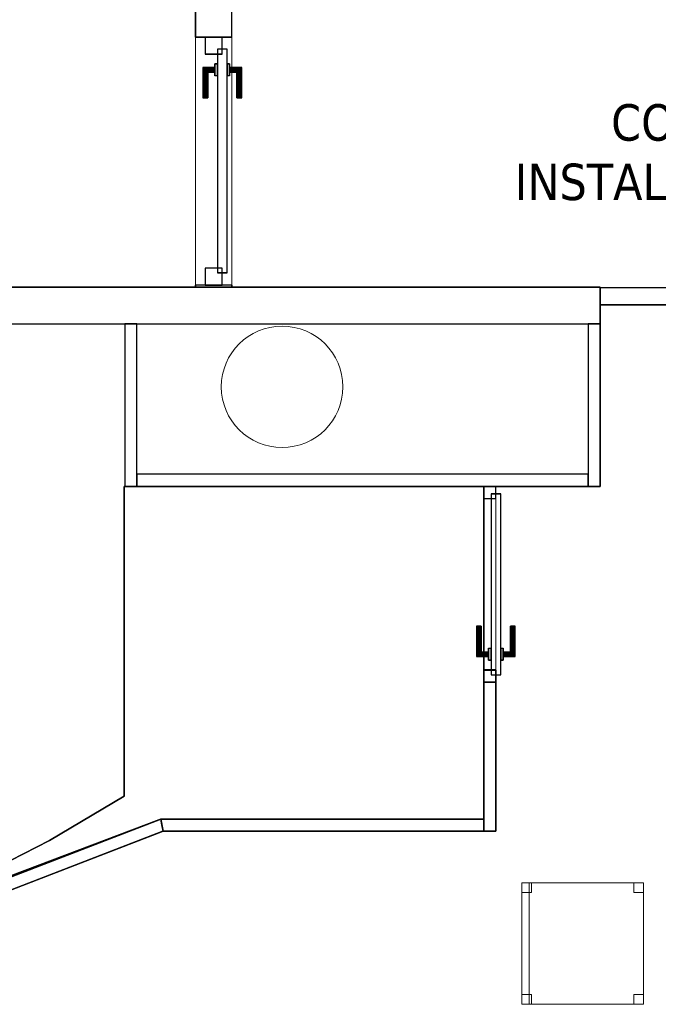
# Model space of a CAD drawing. Header units: metres. Extents: x 397.7 to 427.5, y 12.7 to 28.4.
# Tile 131 of 139: x 415.1 to 417.7, y 21.4 to 25.4. Entities that reach past the tile are written whole.
import ezdxf

# ---------------------------------------------------------------- set-up
doc = ezdxf.new("R2010")
doc.units = ezdxf.units.M
doc.layers.add('01_CARPINTERIA', color=5, linetype='Continuous', lineweight=25, true_color=0x0000ff)
doc.layers.add('01_SUELOS', color=7, linetype='Continuous', lineweight=25, true_color=0x007f00)
for name, color, linetype, lineweight in [('02_MOBILIARIO', 7, 'Continuous', 18), ('A-COLS-____-MCUT', 7, 'Continuous', 18), ('A-COLS-____-OTLN', 7, 'Continuous', 18), ('A-DETL-____-MBND', 7, 'Continuous', 18), ('A-GENM-____-OTLN', 7, 'Continuous', 18), ('A-WALL-____-MCUT', 7, 'Continuous', 25), ('A-WALL-____-OTLN', 7, 'Continuous', 25), ('G-____-____-TEXT', 7, 'Continuous', 30)]:
    doc.layers.add(name, color=color, linetype=linetype, lineweight=lineweight)
doc.styles.add('Tahoma_4', font='tahoma.ttf', dxfattribs={"height": 0.15})

# ---------------------------------------------------------------- blocks, each defined once
blk = doc.blocks.new('Family - Mampara P2-152702-05_CLI_AIGUA_P2')
at = {"layer": 'A-WALL-____-MCUT', "color": 253, "true_color": 0xaaaaaa}
for p, q in [((1.1442, 0.07), (0, 0.07)), ((0, 0.07), (0, 0)), ((1.1442, 0), (1.1442, 0.07)), ((2.7444, 0.07), (2.7444, 0)), ((3.89, 0.07), (2.7444, 0.07)), ((3.89, 0), (3.89, 0.07)), ((0, 0), (1.1442, 0)), ((2.7444, 0), (3.89, 0))]:
    blk.add_line(p, q, dxfattribs=at)
at = {"layer": 'A-WALL-____-OTLN', "color": 253, "true_color": 0xaaaaaa}
for p, q in [((1.1442, 0.07), (0, 0.07)), ((0, 0.07), (0, 0)), ((1.1442, 0), (1.1442, 0.07)), ((2.7444, 0.07), (2.7444, 0)), ((2.7444, 0.07), (3.89, 0.07)), ((3.89, 0.07), (3.89, 0)), ((0, 0), (1.1442, 0)), ((2.7444, 0), (3.89, 0))]:
    blk.add_line(p, q, dxfattribs=at)
at = {"layer": 'A-WALL-____-OTLN', "color": 253, "lineweight": 18, "true_color": 0xaaaaaa}
blk.add_line((0, 0), (3.89, 0), dxfattribs=at)
blk = doc.blocks.new('Family - Evans P2-152708-05_CLI_AIGUA_P2')
at = {"layer": 'A-WALL-____-MCUT', "color": 253, "true_color": 0xaaaaaa}
for p, q in [((5.34, 0.15), (0, 0.15)), ((0, 0.15), (0, 0)), ((0, 0), (5.34, 0))]:
    blk.add_line(p, q, dxfattribs=at)
at = {"layer": 'A-WALL-____-OTLN', "color": 253, "true_color": 0xaaaaaa}
for p, q in [((6.616, 0.15), (0, 0.15)), ((0, 0.15), (0, 0)), ((0, 0), (6.616, 0))]:
    blk.add_line(p, q, dxfattribs=at)
at = {"layer": 'A-WALL-____-OTLN', "color": 253, "lineweight": 18, "true_color": 0xaaaaaa}
blk.add_line((0, 0), (6.616, 0), dxfattribs=at)
blk = doc.blocks.new('Family - Evans P2-152739-05_CLI_AIGUA_P2')
at = {"layer": 'A-WALL-____-MCUT', "color": 253, "true_color": 0xaaaaaa}
for p, q in [((1.8574, 0.05), (0, 0.05)), ((0, 0.05), (0, 0)), ((1.8574, 0), (1.8574, 0.05)), ((0, 0), (1.8574, 0))]:
    blk.add_line(p, q, dxfattribs=at)
at = {"layer": 'A-WALL-____-OTLN', "color": 253, "true_color": 0xaaaaaa}
for p, q in [((1.8574, 0.05), (0, 0.05)), ((0, 0.05), (0, 0)), ((1.8574, 0), (1.8574, 0.05)), ((0, 0), (1.8574, 0))]:
    blk.add_line(p, q, dxfattribs=at)
at = {"layer": 'A-WALL-____-OTLN', "color": 253, "lineweight": 18, "true_color": 0xaaaaaa}
blk.add_line((0, 0), (1.8574, 0), dxfattribs=at)
blk = doc.blocks.new('Family - Evans P2-152745-05_CLI_AIGUA_P2')
at = {"layer": 'A-WALL-____-MCUT', "color": 253, "true_color": 0xaaaaaa}
for p, q in [((0.67, 0.05), (0, 0.05)), ((0, 0.05), (0, 0)), ((0.67, 0), (0.67, 0.05)), ((0, 0), (0.67, 0))]:
    blk.add_line(p, q, dxfattribs=at)
at = {"layer": 'A-WALL-____-OTLN', "color": 253, "true_color": 0xaaaaaa}
for p, q in [((0.67, 0.05), (0, 0.05)), ((0, 0.05), (0, 0)), ((0.67, 0), (0.67, 0.05)), ((0, 0), (0.67, 0))]:
    blk.add_line(p, q, dxfattribs=at)
at = {"layer": 'A-WALL-____-OTLN', "color": 253, "lineweight": 18, "true_color": 0xaaaaaa}
blk.add_line((0, 0), (0.67, 0), dxfattribs=at)
blk = doc.blocks.new('Family - LONDR55-XX_ZZ-ARQ-CAA-M3D-Londres55-152793-05_CLI_AIGUA_P2')
at = {"layer": '01_SUELOS', "color": 9, "true_color": 0xaad4aa}
for p, q in [((12.5338, 11.1888), (19.1498, 11.1888)), ((19.1498, 11.1888), (12.5338, 11.1888)), ((19.1498, 11.1888), (19.1498, 10.3688)), ((19.1498, 10.3688), (19.1498, 11.1888)), ((18.6698, 10.3688), (18.6698, 9.6127)), ((18.6698, 9.6127), (18.6698, 10.3688)), ((19.1498, 10.3688), (18.6698, 10.3688)), ((18.6698, 10.3688), (19.1498, 10.3688)), ((18.6698, 9.6127), (18.7198, 9.6127)), ((18.7198, 9.6127), (18.6698, 9.6127)), ((18.7198, 9.6127), (18.7198, 8.9488)), ((18.7198, 8.9488), (18.7198, 9.6127)), ((17.3498, 8.9488), (15.8749, 8.3785)), ((15.8749, 8.3785), (17.3498, 8.9488)), ((18.7198, 8.9488), (17.3498, 8.9488)), ((17.3498, 8.9488), (18.7198, 8.9488))]:
    blk.add_line(p, q, dxfattribs=at)
blk = doc.blocks.new('Family - LONDR55-XX_ZZ-ARQ-CAA-M3D-Londres55-152823-05_CLI_AIGUA_P2')
at = {"layer": '01_CARPINTERIA', "color": 161, "true_color": 0xaaaaff}
for p, q in [((0.1263, 0.1487), (0.125, 0.15)), ((0.125, 0.15), (0.125, 0.1)), ((0.125, 0.15), (0.1263, 0.1487)), ((0.25, 0.15), (0.125, 0.15)), ((0.13, 0.145), (0.1263, 0.1487)), ((0.1263, 0.1487), (0.1263, 0.1)), ((0.1263, 0.1487), (0.1263, 0.1)), ((0.1263, 0.1487), (0.13, 0.145)), ((0.25, 0.1487), (0.1263, 0.1487)), ((0.25, 0.1487), (0.1263, 0.1487)), ((0.135, 0.14), (0.13, 0.145)), ((0.13, 0.145), (0.13, 0.1)), ((0.13, 0.145), (0.13, 0.1)), ((0.13, 0.145), (0.135, 0.14)), ((0.25, 0.145), (0.13, 0.145)), ((0.25, 0.145), (0.13, 0.145)), ((0.135, 0.1), (0.135, 0.14)), ((0.135, 0.14), (0.135, 0.1)), ((0.135, 0.14), (0.14, 0.135)), ((0.14, 0.135), (0.135, 0.14)), ((0.135, 0.14), (0.25, 0.14)), ((0.25, 0.14), (0.135, 0.14)), ((0.14, 0.135), (0.14, 0.1)), ((0.14, 0.135), (0.1437, 0.1313)), ((0.1437, 0.1313), (0.14, 0.135)), ((0.14, 0.135), (0.14, 0.1)), ((0.25, 0.135), (0.14, 0.135)), ((0.25, 0.135), (0.14, 0.135)), ((0.1437, 0.1313), (0.1437, 0.1)), ((0.1437, 0.1313), (0.145, 0.13)), ((0.145, 0.13), (0.1437, 0.1313)), ((0.1437, 0.1313), (0.1437, 0.1)), ((0.25, 0.1313), (0.1437, 0.1313)), ((0.25, 0.1313), (0.1437, 0.1313)), ((0.145, 0.13), (0.145, 0.1)), ((0.25, 0.13), (0.145, 0.13)), ((0.25, 0.1487), (0.25, 0.15)), ((0.25, 0.15), (0.25, 0.1487)), ((0.25, 0.145), (0.25, 0.1487)), ((0.25, 0.1487), (0.25, 0.145)), ((0.25, 0.145), (0.25, 0.14)), ((0.25, 0.14), (0.25, 0.145)), ((0.25, 0.14), (0.25, 0.135)), ((0.25, 0.135), (0.25, 0.14)), ((0.25, 0.135), (0.25, 0.1313)), ((0.25, 0.1313), (0.25, 0.135)), ((0.25, 0.1313), (0.25, 0.13)), ((0.25, 0.13), (0.25, 0.1313)), ((0.9709, 0.09), (0.05, 0.09)), ((0.05, 0.09), (0.05, 0.05)), ((0.9709, 0.09), (0.05, 0.09)), ((0.05, 0.09), (0.05, 0.05)), ((0.16, 0.1), (0.11, 0.1)), ((0.11, 0.1), (0.16, 0.1)), ((0.11, 0.1), (0.11, 0.09)), ((0.11, 0.09), (0.11, 0.1)), ((0.16, 0.09), (0.11, 0.09)), ((0.11, 0.09), (0.16, 0.09)), ((0.1263, 0.1), (0.125, 0.1)), ((0.125, 0.1), (0.1263, 0.1)), ((0.13, 0.1), (0.1263, 0.1)), ((0.1263, 0.1), (0.13, 0.1)), ((0.135, 0.1), (0.13, 0.1)), ((0.13, 0.1), (0.135, 0.1)), ((0.14, 0.1), (0.135, 0.1)), ((0.135, 0.1), (0.14, 0.1)), ((0.14, 0.1), (0.1437, 0.1)), ((0.1437, 0.1), (0.14, 0.1)), ((0.1437, 0.1), (0.145, 0.1)), ((0.145, 0.1), (0.1437, 0.1)), ((0.16, 0.1), (0.16, 0.09)), ((0.16, 0.1), (0.16, 0.09)), ((0.9709, 0.05), (0.9709, 0.09)), ((0.9709, 0.09), (0.9709, 0.05)), ((0.07, 0.07), (0, 0.07)), ((0, 0.07), (0, 0)), ((0.07, 0.07), (0, 0.07)), ((0, 0.07), (0, 0)), ((0.05, 0.05), (0.9709, 0.05)), ((0.05, 0.05), (0.9709, 0.05)), ((0.07, 0), (0.07, 0.07)), ((0.07, 0.07), (0.07, 0)), ((0.11, 0.05), (0.16, 0.05)), ((0.16, 0.05), (0.11, 0.05)), ((0.11, 0.05), (0.11, 0.04)), ((0.11, 0.04), (0.11, 0.05)), ((0.16, 0.05), (0.16, 0.04)), ((0.16, 0.05), (0.16, 0.04)), ((1.0209, 0.07), (0.9509, 0.07)), ((0.9509, 0.07), (0.9509, 0)), ((1.0209, 0.07), (0.9509, 0.07)), ((0.9509, 0.07), (0.9509, 0)), ((1.0209, 0), (1.0209, 0.07)), ((1.0209, 0.07), (1.0209, 0)), ((0, 0), (0.07, 0)), ((0, 0), (0.07, 0)), ((0.11, 0.04), (0.16, 0.04)), ((0.16, 0.04), (0.11, 0.04)), ((0.1263, 0.04), (0.125, 0.04)), ((0.125, 0.04), (0.1263, 0.04)), ((0.125, 0.04), (0.125, -0.01)), ((0.13, 0.04), (0.1263, 0.04)), ((0.1263, 0.04), (0.13, 0.04)), ((0.1263, 0.04), (0.1263, -0.0087)), ((0.1263, 0.04), (0.1263, -0.0087)), ((0.13, 0.04), (0.135, 0.04)), ((0.135, 0.04), (0.13, 0.04)), ((0.13, 0.04), (0.13, -0.005)), ((0.13, 0.04), (0.13, -0.005)), ((0.135, 0), (0.13, -0.005)), ((0.135, 0.04), (0.14, 0.04)), ((0.14, 0.04), (0.135, 0.04)), ((0.135, 0), (0.135, 0.04)), ((0.135, 0.04), (0.135, 0)), ((0.14, 0.005), (0.135, 0)), ((0.135, 0), (0.14, 0.005)), ((0.25, 0), (0.135, 0)), ((0.135, 0), (0.25, 0)), ((0.14, 0.04), (0.1437, 0.04)), ((0.1437, 0.04), (0.14, 0.04)), ((0.14, 0.04), (0.14, 0.005)), ((0.14, 0.04), (0.14, 0.005)), ((0.1437, 0.0087), (0.14, 0.005)), ((0.14, 0.005), (0.1437, 0.0087)), ((0.14, 0.005), (0.25, 0.005)), ((0.14, 0.005), (0.25, 0.005)), ((0.1437, 0.04), (0.145, 0.04)), ((0.145, 0.04), (0.1437, 0.04)), ((0.1437, 0.04), (0.1437, 0.0087)), ((0.1437, 0.04), (0.1437, 0.0087)), ((0.145, 0.01), (0.1437, 0.0087)), ((0.1437, 0.0087), (0.145, 0.01)), ((0.1437, 0.0087), (0.25, 0.0087)), ((0.1437, 0.0087), (0.25, 0.0087)), ((0.145, 0.04), (0.145, 0.01)), ((0.145, 0.01), (0.25, 0.01)), ((0.25, 0.0087), (0.25, 0.01)), ((0.25, 0.01), (0.25, 0.0087)), ((0.25, 0.005), (0.25, 0.0087)), ((0.25, 0.0087), (0.25, 0.005)), ((0.25, 0.005), (0.25, 0)), ((0.25, 0), (0.25, 0.005)), ((0.25, 0), (0.25, -0.005)), ((0.25, -0.005), (0.25, 0)), ((0.9509, 0), (1.0209, 0)), ((0.9509, 0), (1.0209, 0)), ((0.125, -0.01), (0.1263, -0.0087)), ((0.1263, -0.0087), (0.125, -0.01)), ((0.125, -0.01), (0.25, -0.01)), ((0.1263, -0.0087), (0.13, -0.005)), ((0.13, -0.005), (0.1263, -0.0087)), ((0.1263, -0.0087), (0.25, -0.0087)), ((0.1263, -0.0087), (0.25, -0.0087)), ((0.13, -0.005), (0.135, 0)), ((0.13, -0.005), (0.25, -0.005)), ((0.13, -0.005), (0.25, -0.005)), ((0.25, -0.005), (0.25, -0.0087)), ((0.25, -0.0087), (0.25, -0.005)), ((0.25, -0.0087), (0.25, -0.01)), ((0.25, -0.01), (0.25, -0.0087))]:
    blk.add_line(p, q, dxfattribs=at)
blk = doc.blocks.new('Family - Porta P2-152824-05_CLI_AIGUA_P2')
blk.add_blockref('Family - LONDR55-XX_ZZ-ARQ-CAA-M3D-Londres55-152823-05_CLI_AIGUA_P2', (0, 0))
blk = doc.blocks.new('Family - Mampara P2-152860-05_CLI_AIGUA_P2')
at = {"layer": 'A-WALL-____-MCUT', "color": 253, "true_color": 0xaaaaaa}
for p, q in [((1.3208, 0.05), (-0.01, 0.05)), ((-0.01, 0.05), (-0.01, 0.0497)), ((-0.01, 0.0497), (-0.0094, 0.05)), ((-0.0094, 0.05), (0, 0)), ((1.3208, 0), (1.3208, 0.05)), ((0, 0), (1.3208, 0))]:
    blk.add_line(p, q, dxfattribs=at)
at = {"layer": 'A-WALL-____-OTLN', "color": 253, "true_color": 0xaaaaaa}
for p, q in [((-0.01, 0.0497), (-0.0094, 0.05)), ((-0.01, 0.05), (-0.01, 0.0497)), ((1.3208, 0.05), (-0.01, 0.05)), ((-0.0094, 0.05), (0, 0)), ((1.3208, 0), (1.3208, 0.05)), ((0, 0), (1.3208, 0))]:
    blk.add_line(p, q, dxfattribs=at)
at = {"layer": 'A-WALL-____-OTLN', "color": 253, "lineweight": 18, "true_color": 0xaaaaaa}
blk.add_line((-0.0007, 0), (1.3208, 0), dxfattribs=at)
blk = doc.blocks.new('Family - Paviment P2-152895-05_CLI_AIGUA_P2')
at = {"layer": '01_SUELOS', "color": 9, "true_color": 0xaad4aa}
for p, q in [((5.74, 2.6887), (5.74, 1.4131)), ((5.74, 1.4131), (5.74, 2.6887)), ((7.22, 2.6887), (5.74, 2.6887)), ((5.74, 2.6887), (7.22, 2.6887)), ((7.22, 1.3187), (7.22, 2.6887)), ((7.22, 2.6887), (7.22, 1.3187)), ((5.74, 1.4131), (5.4332, 1.2298)), ((5.4332, 1.2298), (5.74, 1.4131)), ((5.1432, 1.0353), (5.8821, 1.3154)), ((5.8821, 1.3154), (5.1432, 1.0353)), ((5.8821, 1.3154), (5.89, 1.3184)), ((5.89, 1.3184), (5.8821, 1.3154)), ((5.89, 1.3187), (7.22, 1.3187)), ((7.22, 1.3187), (5.89, 1.3187)), ((5.89, 1.3184), (5.89, 1.3187)), ((5.89, 1.3187), (5.89, 1.3184)), ((5.4332, 1.2298), (5.1147, 1.068)), ((5.1147, 1.068), (5.4332, 1.2298))]:
    blk.add_line(p, q, dxfattribs=at)
blk = doc.blocks.new('Family - Cadira d_Oficina_P2-152944-05_CLI_AIGUA_P2')
at = {"layer": 'A-DETL-____-MBND', "color": 253, "true_color": 0xaaaaaa}
for p, q in [((0, 0.5), (0.03, 0.5)), ((0, 0), (0, 0.5)), ((0.03, 0.5), (0, 0.5)), ((0, 0.5), (0, 0)), ((0, 0), (0, 0.5)), ((0, 0.5), (0.5, 0.5)), ((0, 0.5), (0, 0)), ((0.5, 0.5), (0, 0.5)), ((0, 0.5), (0.04, 0.5)), ((0, 0.46), (0, 0.5)), ((0.04, 0.5), (0, 0.5)), ((0, 0.5), (0, 0.46)), ((0.03, 0.5), (0.03, 0)), ((0.03, 0), (0.03, 0.5)), ((0.04, 0.5), (0.04, 0.46)), ((0.04, 0.46), (0.04, 0.5)), ((0.46, 0.5), (0.5, 0.5)), ((0.46, 0.46), (0.46, 0.5)), ((0.5, 0.5), (0.46, 0.5)), ((0.46, 0.5), (0.46, 0.46)), ((0.5, 0.5), (0.5, 0)), ((0.5, 0), (0.5, 0.5)), ((0.5, 0.5), (0.5, 0.46)), ((0.5, 0.46), (0.5, 0.5)), ((0.04, 0.46), (0, 0.46)), ((0, 0.46), (0.04, 0.46)), ((0.5, 0.46), (0.46, 0.46)), ((0.46, 0.46), (0.5, 0.46)), ((0, 0.04), (0.04, 0.04)), ((0, 0), (0, 0.04)), ((0.04, 0.04), (0, 0.04)), ((0, 0.04), (0, 0)), ((0.03, 0), (0, 0)), ((0, 0), (0.03, 0)), ((0.04, 0), (0, 0)), ((0, 0), (0.04, 0)), ((0.5, 0), (0, 0)), ((0, 0), (0.5, 0)), ((0.04, 0.04), (0.04, 0)), ((0.04, 0), (0.04, 0.04)), ((0.46, 0.04), (0.5, 0.04)), ((0.46, 0), (0.46, 0.04)), ((0.5, 0.04), (0.46, 0.04)), ((0.46, 0.04), (0.46, 0)), ((0.46, 0), (0.5, 0)), ((0.5, 0.04), (0.5, 0)), ((0.5, 0), (0.5, 0.04)), ((0.5, 0), (0.46, 0))]:
    blk.add_line(p, q, dxfattribs=at)
blk = doc.blocks.new('Family - Pilar P2-152983-05_CLI_AIGUA_P2')
at = {"layer": 'A-COLS-____-MCUT', "color": 253, "true_color": 0xaaaaaa}
for start, end in [(360, 180), (180, 360)]:
    blk.add_arc((0.25, 0.25), 0.25, start, end, dxfattribs=at)
at = {"layer": 'A-COLS-____-OTLN', "color": 253, "true_color": 0xaaaaaa}
for start, end in [(360, 180), (180, 360)]:
    blk.add_arc((0.25, 0.25), 0.25, start, end, dxfattribs=at)
blk = doc.blocks.new('Family - Evans P2-153099-05_CLI_AIGUA_P2')
at = {"layer": 'A-WALL-____-MCUT', "color": 253, "true_color": 0xaaaaaa}
for p, q in [((0.67, 0.05), (0, 0.05)), ((0, 0.05), (0, 0)), ((0.67, 0), (0.67, 0.05)), ((0, 0), (0.67, 0))]:
    blk.add_line(p, q, dxfattribs=at)
at = {"layer": 'A-WALL-____-OTLN', "color": 253, "true_color": 0xaaaaaa}
for p, q in [((0.67, 0.05), (0, 0.05)), ((0, 0.05), (0, 0)), ((0.67, 0), (0.67, 0.05)), ((0, 0), (0.67, 0))]:
    blk.add_line(p, q, dxfattribs=at)
at = {"layer": 'A-WALL-____-OTLN', "color": 253, "lineweight": 18, "true_color": 0xaaaaaa}
blk.add_line((0, 0), (0.7408, 0), dxfattribs=at)
blk = doc.blocks.new('Family - Evans P2-153129-05_CLI_AIGUA_P2')
at = {"layer": 'A-WALL-____-MCUT', "color": 253, "true_color": 0xaaaaaa}
for p, q in [((0, 0.15), (0, 0)), ((0.5498, 0.15), (0, 0.15)), ((0.5498, 0), (0.5498, 0.15)), ((1.5707, 0.15), (1.5707, 0)), ((1.58, 0.15), (1.5707, 0.15)), ((1.58, 0), (1.58, 0.15)), ((0, 0), (0.5498, 0)), ((1.5707, 0), (1.58, 0))]:
    blk.add_line(p, q, dxfattribs=at)
at = {"layer": 'A-WALL-____-OTLN', "color": 253, "true_color": 0xaaaaaa}
for p, q in [((0, 0.15), (0, 0)), ((0.5498, 0.15), (0, 0.15)), ((0.5498, 0.15), (0.5498, 0)), ((1.5707, 0.15), (1.5707, 0)), ((1.5707, 0.15), (1.58, 0.15)), ((1.58, 0.15), (1.58, 0)), ((0.5498, 0), (0, 0)), ((1.58, 0), (1.5707, 0))]:
    blk.add_line(p, q, dxfattribs=at)
at = {"layer": 'A-WALL-____-OTLN', "color": 253, "lineweight": 18, "true_color": 0xaaaaaa}
blk.add_line((0, 0), (1.58, 0), dxfattribs=at)
blk = doc.blocks.new('Family - Vano puerta-153131-05_CLI_AIGUA_P2')
at = {"layer": 'A-GENM-____-OTLN', "color": 253, "true_color": 0xaaaaaa}
for p, q in [((415.9308, 25.3397), (415.7808, 25.3397)), ((415.7808, 25.3397), (415.7808, 24.3188)), ((415.7808, 24.3188), (415.7808, 25.3397)), ((415.7808, 25.3397), (415.9308, 25.3397)), ((415.9308, 24.3188), (415.9308, 25.3397)), ((415.9308, 25.3397), (415.9308, 24.3188)), ((415.7808, 24.3188), (415.9308, 24.3188)), ((415.7808, 24.3188), (415.9308, 24.3188))]:
    blk.add_line(p, q, dxfattribs=at)
blk = doc.blocks.new('Family - LONDR55-XX_ZZ-ARQ-CAA-M3D-Londres55-153155-05_CLI_AIGUA_P2')
at = {"layer": '01_CARPINTERIA', "color": 161, "true_color": 0xaaaaff}
for p, q in [((0.5761, 0.1287), (0.5761, 0.13)), ((0.5761, 0.13), (0.5761, 0.1287)), ((0.7011, 0.13), (0.5761, 0.13)), ((0.5761, 0.125), (0.5761, 0.1287)), ((0.5761, 0.1287), (0.5761, 0.125)), ((0.6998, 0.1287), (0.5761, 0.1287)), ((0.6998, 0.1287), (0.5761, 0.1287)), ((0.5761, 0.12), (0.5761, 0.125)), ((0.5761, 0.125), (0.5761, 0.12)), ((0.6961, 0.125), (0.5761, 0.125)), ((0.6961, 0.125), (0.5761, 0.125)), ((0.6961, 0.125), (0.6911, 0.12)), ((0.6911, 0.12), (0.6961, 0.125)), ((0.6998, 0.1287), (0.6961, 0.125)), ((0.6961, 0.125), (0.6998, 0.1287)), ((0.6961, 0.08), (0.6961, 0.125)), ((0.6961, 0.08), (0.6961, 0.125)), ((0.7011, 0.13), (0.6998, 0.1287)), ((0.6998, 0.1287), (0.7011, 0.13)), ((0.6998, 0.08), (0.6998, 0.1287)), ((0.6998, 0.08), (0.6998, 0.1287)), ((0.7011, 0.08), (0.7011, 0.13)), ((0.5761, 0.115), (0.5761, 0.12)), ((0.5761, 0.12), (0.5761, 0.115)), ((0.5761, 0.12), (0.6911, 0.12)), ((0.6911, 0.12), (0.5761, 0.12)), ((0.5761, 0.115), (0.5761, 0.1113)), ((0.5761, 0.1113), (0.5761, 0.115)), ((0.6861, 0.115), (0.5761, 0.115)), ((0.6861, 0.115), (0.5761, 0.115)), ((0.5761, 0.1113), (0.5761, 0.11)), ((0.5761, 0.11), (0.5761, 0.1113)), ((0.6824, 0.1113), (0.5761, 0.1113)), ((0.6824, 0.1113), (0.5761, 0.1113)), ((0.6811, 0.11), (0.5761, 0.11)), ((0.6811, 0.11), (0.6824, 0.1113)), ((0.6824, 0.1113), (0.6811, 0.11)), ((0.6811, 0.08), (0.6811, 0.11)), ((0.6824, 0.1113), (0.6861, 0.115)), ((0.6861, 0.115), (0.6824, 0.1113)), ((0.6824, 0.08), (0.6824, 0.1113)), ((0.6824, 0.08), (0.6824, 0.1113)), ((0.6861, 0.115), (0.6911, 0.12)), ((0.6911, 0.12), (0.6861, 0.115)), ((0.6861, 0.08), (0.6861, 0.115)), ((0.6861, 0.08), (0.6861, 0.115)), ((0.6911, 0.12), (0.6911, 0.08)), ((0.6911, 0.08), (0.6911, 0.12)), ((0.05, 0.05), (0, 0.05)), ((0, 0.05), (0, 0)), ((0.05, 0.05), (0, 0.05)), ((0, 0), (0, 0.05)), ((0.7761, 0.07), (0.03, 0.07)), ((0.03, 0.07), (0.03, 0.03)), ((0.7761, 0.07), (0.03, 0.07)), ((0.03, 0.03), (0.03, 0.07)), ((0.05, 0), (0.05, 0.05)), ((0.05, 0), (0.05, 0.05)), ((0.7161, 0.08), (0.6661, 0.08)), ((0.6661, 0.08), (0.7161, 0.08)), ((0.6661, 0.07), (0.6661, 0.08)), ((0.6661, 0.07), (0.6661, 0.08)), ((0.7161, 0.07), (0.6661, 0.07)), ((0.6661, 0.07), (0.7161, 0.07)), ((0.6824, 0.08), (0.6811, 0.08)), ((0.6811, 0.08), (0.6824, 0.08)), ((0.6861, 0.08), (0.6824, 0.08)), ((0.6824, 0.08), (0.6861, 0.08)), ((0.6911, 0.08), (0.6861, 0.08)), ((0.6861, 0.08), (0.6911, 0.08)), ((0.6961, 0.08), (0.6911, 0.08)), ((0.6911, 0.08), (0.6961, 0.08)), ((0.6961, 0.08), (0.6998, 0.08)), ((0.6998, 0.08), (0.6961, 0.08)), ((0.6998, 0.08), (0.7011, 0.08)), ((0.7011, 0.08), (0.6998, 0.08)), ((0.7161, 0.07), (0.7161, 0.08)), ((0.7161, 0.08), (0.7161, 0.07)), ((0.8061, 0.05), (0.7561, 0.05)), ((0.7561, 0.05), (0.7561, 0)), ((0.8061, 0.05), (0.7561, 0.05)), ((0.7561, 0), (0.7561, 0.05)), ((0.7761, 0.03), (0.7761, 0.07)), ((0.7761, 0.03), (0.7761, 0.07)), ((0.8061, 0), (0.8061, 0.05)), ((0.8061, 0), (0.8061, 0.05)), ((0, 0), (0.05, 0)), ((0, 0), (0.05, 0)), ((0.03, 0.03), (0.7761, 0.03)), ((0.03, 0.03), (0.7761, 0.03)), ((0.6661, 0.03), (0.7161, 0.03)), ((0.7161, 0.03), (0.6661, 0.03)), ((0.6661, 0.02), (0.6661, 0.03)), ((0.6661, 0.02), (0.6661, 0.03)), ((0.6661, 0.02), (0.7161, 0.02)), ((0.7161, 0.02), (0.6661, 0.02)), ((0.6824, 0.02), (0.6811, 0.02)), ((0.6811, 0.02), (0.6824, 0.02)), ((0.6811, -0.01), (0.6811, 0.02)), ((0.6861, 0.02), (0.6824, 0.02)), ((0.6824, 0.02), (0.6861, 0.02)), ((0.6824, -0.0113), (0.6824, 0.02)), ((0.6824, -0.0113), (0.6824, 0.02)), ((0.6861, 0.02), (0.6911, 0.02)), ((0.6911, 0.02), (0.6861, 0.02)), ((0.6861, -0.015), (0.6861, 0.02)), ((0.6861, -0.015), (0.6861, 0.02)), ((0.6911, 0.02), (0.6961, 0.02)), ((0.6961, 0.02), (0.6911, 0.02)), ((0.6911, 0.02), (0.6911, -0.02)), ((0.6911, -0.02), (0.6911, 0.02)), ((0.6961, 0.02), (0.6998, 0.02)), ((0.6998, 0.02), (0.6961, 0.02)), ((0.6961, -0.025), (0.6961, 0.02)), ((0.6961, -0.025), (0.6961, 0.02)), ((0.6998, 0.02), (0.7011, 0.02)), ((0.7011, 0.02), (0.6998, 0.02)), ((0.6998, -0.0287), (0.6998, 0.02)), ((0.6998, -0.0287), (0.6998, 0.02)), ((0.7011, -0.03), (0.7011, 0.02)), ((0.7161, 0.02), (0.7161, 0.03)), ((0.7161, 0.03), (0.7161, 0.02)), ((0.7561, 0), (0.8061, 0)), ((0.7561, 0), (0.8061, 0)), ((0.5761, -0.0113), (0.5761, -0.01)), ((0.5761, -0.01), (0.5761, -0.0113)), ((0.5761, -0.01), (0.6811, -0.01)), ((0.5761, -0.015), (0.5761, -0.0113)), ((0.5761, -0.0113), (0.5761, -0.015)), ((0.5761, -0.0113), (0.6824, -0.0113)), ((0.5761, -0.0113), (0.6824, -0.0113)), ((0.5761, -0.02), (0.5761, -0.015)), ((0.5761, -0.015), (0.5761, -0.02)), ((0.5761, -0.015), (0.6861, -0.015)), ((0.5761, -0.015), (0.6861, -0.015)), ((0.5761, -0.025), (0.5761, -0.02)), ((0.5761, -0.02), (0.5761, -0.025)), ((0.6911, -0.02), (0.5761, -0.02)), ((0.5761, -0.02), (0.6911, -0.02)), ((0.5761, -0.025), (0.5761, -0.0287)), ((0.5761, -0.0287), (0.5761, -0.025)), ((0.5761, -0.025), (0.6961, -0.025)), ((0.5761, -0.025), (0.6961, -0.025)), ((0.5761, -0.0287), (0.5761, -0.03)), ((0.5761, -0.03), (0.5761, -0.0287)), ((0.5761, -0.0287), (0.6998, -0.0287)), ((0.5761, -0.0287), (0.6998, -0.0287)), ((0.5761, -0.03), (0.7011, -0.03)), ((0.6824, -0.0113), (0.6811, -0.01)), ((0.6811, -0.01), (0.6824, -0.0113)), ((0.6861, -0.015), (0.6824, -0.0113)), ((0.6824, -0.0113), (0.6861, -0.015)), ((0.6911, -0.02), (0.6861, -0.015)), ((0.6861, -0.015), (0.6911, -0.02)), ((0.6911, -0.02), (0.6961, -0.025)), ((0.6961, -0.025), (0.6911, -0.02)), ((0.6961, -0.025), (0.6998, -0.0287)), ((0.6998, -0.0287), (0.6961, -0.025)), ((0.6998, -0.0287), (0.7011, -0.03)), ((0.7011, -0.03), (0.6998, -0.0287))]:
    blk.add_line(p, q, dxfattribs=at)
blk = doc.blocks.new('Family - Porta P2-153156-05_CLI_AIGUA_P2')
blk.add_blockref('Family - LONDR55-XX_ZZ-ARQ-CAA-M3D-Londres55-153155-05_CLI_AIGUA_P2', (0, 0))
blk = doc.blocks.new('Family - Mampara P2-153202-05_CLI_AIGUA_P2')
at = {"layer": 'A-WALL-____-MCUT', "color": 253, "true_color": 0xaaaaaa}
for p, q in [((0.05, 0.0492), (0, 0.0492)), ((0, 0.0492), (0, 0)), ((0.6139, 0.05), (0.05, 0.05)), ((0.05, 0.05), (0.05, 0.0492)), ((0.6139, 0), (0.6139, 0.05)), ((0, 0), (0.6139, 0))]:
    blk.add_line(p, q, dxfattribs=at)
at = {"layer": 'A-WALL-____-OTLN', "color": 253, "true_color": 0xaaaaaa}
for p, q in [((0, 0.0492), (0, 0)), ((0.05, 0.0492), (0, 0.0492)), ((0.6139, 0.05), (0.05, 0.05)), ((0.05, 0.05), (0.05, 0.0492)), ((0.6139, 0), (0.6139, 0.05)), ((0, 0), (0.6139, 0))]:
    blk.add_line(p, q, dxfattribs=at)
at = {"layer": 'A-WALL-____-OTLN', "color": 253, "lineweight": 18, "true_color": 0xaaaaaa}
blk.add_line((0, 0), (1.42, 0), dxfattribs=at)
blk = doc.blocks.new('Family - Vano puerta-153204-05_CLI_AIGUA_P2')
at = {"layer": 'A-GENM-____-OTLN', "color": 253, "true_color": 0xaaaaaa}
for p, q in [((417.017, 23.4895), (416.967, 23.4895)), ((416.967, 23.4895), (416.967, 22.6834)), ((417.017, 23.4895), (416.967, 23.4895)), ((416.967, 22.6834), (416.967, 23.4895)), ((417.017, 22.6834), (417.017, 23.4895)), ((417.017, 23.4895), (417.017, 22.6834)), ((416.967, 22.6834), (417.017, 22.6834)), ((417.017, 22.6834), (416.967, 22.6834))]:
    blk.add_line(p, q, dxfattribs=at)
blk = doc.blocks.new('Family - Mampara P2-153246-05_CLI_AIGUA_P2')
at = {"layer": 'A-WALL-____-MCUT', "color": 253, "true_color": 0xaaaaaa}
for p, q in [((0.0017, 0.024), (0.0036, 0.05)), ((0.0036, 0.05), (0.0035, 0.05)), ((0.0035, 0.05), (0.0035, 0.05)), ((0.0035, 0.05), (0.7642, 0.05)), ((0.7642, 0.05), (1.5893, 0.05)), ((1.5893, 0.05), (1.5848, 0.026)), ((0, 0), (0.0017, 0.024)), ((0.822, 0), (0, 0)), ((1.58, 0), (0.822, 0)), ((1.5848, 0.026), (1.58, 0))]:
    blk.add_line(p, q, dxfattribs=at)
at = {"layer": 'A-WALL-____-OTLN', "color": 253, "true_color": 0xaaaaaa}
for p, q in [((0.0036, 0.05), (0, 0)), ((0.0036, 0.05), (0, 0)), ((0.0036, 0.05), (0.0017, 0.024)), ((0.0035, 0.05), (0.0036, 0.05)), ((0.0035, 0.05), (0.0035, 0.05)), ((0.0035, 0.05), (0.0036, 0.05)), ((0.0035, 0.05), (0.0036, 0.05)), ((0.0035, 0.05), (1.5893, 0.05)), ((1.5893, 0.05), (0.0035, 0.05)), ((0.7642, 0.05), (0.0035, 0.05)), ((1.5893, 0.05), (0.7642, 0.05)), ((1.5893, 0.05), (1.58, 0)), ((1.58, 0), (1.5893, 0.05)), ((1.5848, 0.026), (1.5893, 0.05)), ((0, 0), (-0.0014, 0.0002)), ((-0.0014, 0.0002), (0, 0)), ((-0.0014, 0.0002), (0, 0)), ((0, 0), (-0.0014, 0.0002)), ((0.0017, 0.024), (0, 0)), ((1.58, 0), (1.5848, 0.026)), ((1.58, 0), (0, 0)), ((0, 0), (1.58, 0)), ((0, 0), (0.822, 0)), ((0.822, 0), (1.58, 0))]:
    blk.add_line(p, q, dxfattribs=at)
blk = doc.blocks.new('LONDR55-XX_ZZ-ARQ-CAA-M3D-Londres55_ifc-1-05_CLI_AIGUA_P2')
at = {"layer": '01_CARPINTERIA', "color": 253, "lineweight": 18, "true_color": 0xaaaaaa, "rotation": 270}
for name, p in [('Family - Porta P2-152824-05_CLI_AIGUA_P2', (415.8208, 25.3397)), ('Family - Porta P2-153156-05_CLI_AIGUA_P2', (416.967, 23.4895))]:
    blk.add_blockref(name, p, dxfattribs=at)
at = {"layer": '01_SUELOS', "color": 253, "lineweight": 18, "true_color": 0xaaaaaa}
for name, p in [('Family - LONDR55-XX_ZZ-ARQ-CAA-M3D-Londres55-152793-05_CLI_AIGUA_P2', (398.2971, 13.1206)), ('Family - Paviment P2-152895-05_CLI_AIGUA_P2', (409.747, 20.8008))]:
    blk.add_blockref(name, p, dxfattribs=at)
at = {"layer": '02_MOBILIARIO', "color": 253, "lineweight": 18, "true_color": 0xaaaaaa}
blk.add_blockref('Family - Cadira d_Oficina_P2-152944-05_CLI_AIGUA_P2', (417.1243, 21.3566), dxfattribs=at)
at = {"layer": 'A-COLS-____-OTLN', "color": 253, "lineweight": 18, "true_color": 0xaaaaaa}
blk.add_blockref('Family - Pilar P2-152983-05_CLI_AIGUA_P2', (415.887, 23.6495), dxfattribs=at)
at = {"layer": 'A-GENM-____-OTLN', "color": 253, "lineweight": 18, "true_color": 0xaaaaaa}
for name in ['Family - Vano puerta-153131-05_CLI_AIGUA_P2', 'Family - Vano puerta-153204-05_CLI_AIGUA_P2']:
    blk.add_blockref(name, (0, 0), dxfattribs=at)
at = {"layer": 'A-WALL-____-OTLN', "color": 253, "lineweight": 18, "true_color": 0xaaaaaa}
for name, p, rotation in [('Family - Evans P2-153129-05_CLI_AIGUA_P2', (415.7808, 25.8895), 270), ('Family - Evans P2-152708-05_CLI_AIGUA_P2', (417.447, 24.3095), 180), ('Family - Mampara P2-152702-05_CLI_AIGUA_P2', (421.337, 24.3069), 180), ('Family - Evans P2-153099-05_CLI_AIGUA_P2', (417.447, 23.4895), 90), ('Family - Evans P2-152745-05_CLI_AIGUA_P2', (415.4896, 24.1595), 270), ('Family - Mampara P2-153202-05_CLI_AIGUA_P2', (417.017, 22.0695), 90), ('Family - Mampara P2-153246-05_CLI_AIGUA_P2', (414.1734, 21.4995), 21.14735677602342)]:
    blk.add_blockref(name, p, dxfattribs=dict(at, rotation=rotation))
for name, p in [('Family - Evans P2-152739-05_CLI_AIGUA_P2', (415.5396, 23.4895)), ('Family - Mampara P2-152860-05_CLI_AIGUA_P2', (415.647, 22.0695))]:
    blk.add_blockref(name, p, dxfattribs=at)

msp = doc.modelspace()

# ---------------------------------------------------------------- block references
at = {"lineweight": 5}
msp.add_blockref('LONDR55-XX_ZZ-ARQ-CAA-M3D-Londres55_ifc-1-05_CLI_AIGUA_P2', (0, 0), dxfattribs=at)

# ---------------------------------------------------------------- texts
at = {"layer": 'G-____-____-TEXT', "char_height": 0.15, "attachment_point": 1, "style": 'Tahoma_4'}
for s, insert, width in [('CONNECTA AMB ', (417.4914, 25.0635), 1.859915), ('INSTAL·LACIÓ EXISTENT', (417.0945, 24.8187), 2.74578)]:
    msp.add_mtext(s, dxfattribs=dict(at, insert=insert, width=width))

doc.saveas('drawing.dxf')
